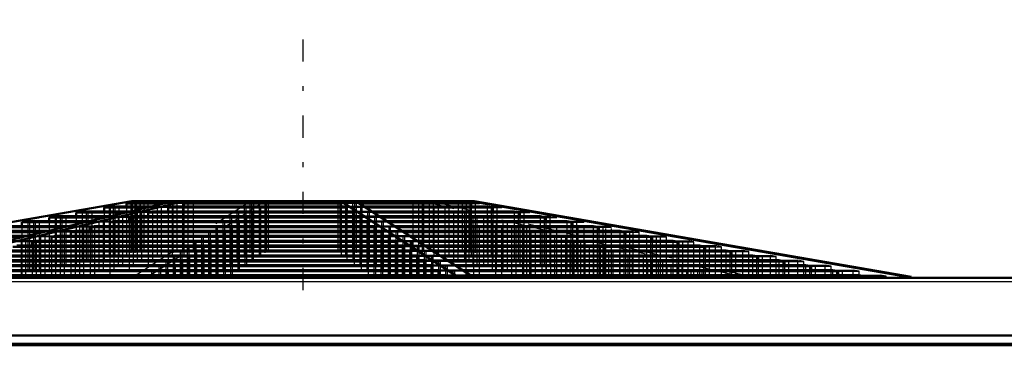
# Model space of a CAD drawing. Header units: inches. Extents: x -37 to 51, y -0.3 to 45.
# Tile 3 of 4: x -26.8 to -6.8, y 38.4 to 45. Entities that reach past the tile are written whole.
import ezdxf

# ---------------------------------------------------------------- set-up
doc = ezdxf.new("R2010")
doc.units = ezdxf.units.IN
doc.header["$MEASUREMENT"] = 0
doc.linetypes.add('Center', pattern=[1.5, 0.45, -0.5, 0.05, -0.5])
doc.linetypes.add('Dashed', pattern=[2, 1, -1])
for name, color, linetype, lineweight in [('AM_0', 7, 'Continuous', 50), ('AM_4', 3, 'Continuous', 25), ('AM_7', 7, 'Center', 25), ('AM_9', 6, 'Dashed', 25)]:
    doc.layers.add(name, color=color, linetype=linetype, lineweight=lineweight)

msp = doc.modelspace()

# ---------------------------------------------------------------- linework, layer by layer
at = {"layer": 'AM_0'}
for p, q in [((-33.40513, 39.81678), (-24.52864, 41.358)), ((-23.67755, 41.358), (-30.17559, 39.81678)), ((-29.95427, 39.81678), (-23.45623, 41.358)), ((-24.969, 41.24979), (-25.089, 41.22838)), ((-25.089, 41.22838), (-25.089, 41.14827)), ((-25.089, 41.22838), (-24.22876, 41.22838)), ((-24.969, 41.24979), (-24.14218, 41.24979)), ((-24.524, 41.32919), (-24.635, 41.30938)), ((-24.635, 41.30938), (-24.635, 41.24979)), ((-24.635, 41.30938), (-23.89547, 41.30938)), ((-24.52864, 41.358), (-23.68505, 41.358)), ((-24.524, 41.32919), (-23.80972, 41.32919)), ((-24.3625, 41.358), (-24.3625, 41.32919)), ((-23.70828, 41.24979), (-23.7932, 41.22838)), ((-23.7932, 41.22838), (-20.15658, 41.22838)), ((-23.7932, 41.22838), (-23.7932, 41.14827)), ((-23.70828, 41.24979), (-20.18766, 41.24979)), ((-19.97759, 41.358), (-23.67755, 41.358)), ((-23.39333, 41.32919), (-23.4719, 41.30938)), ((-23.4719, 41.30938), (-20.27419, 41.30938)), ((-23.4719, 41.30938), (-23.4719, 41.24979)), ((-23.39333, 41.32919), (-20.30294, 41.32919)), ((-23.27901, 41.358), (-23.27901, 41.32919)), ((-20.34479, 41.358), (-20.34479, 41.32919)), ((-20.27419, 41.30938), (-20.30294, 41.32919)), ((-20.27992, 41.358), (-17.90147, 39.81678)), ((-20.27419, 41.30938), (-20.27419, 41.24979)), ((-20.15658, 41.22838), (-20.18766, 41.24979)), ((-20.15658, 41.22838), (-20.15658, 41.14827)), ((-17.59914, 39.81678), (-19.97759, 41.358)), ((-17.57136, 41.358), (-19.97523, 41.358)), ((-19.93075, 41.32919), (-17.73829, 41.32919)), ((-19.90019, 41.30938), (-17.63096, 41.30938)), ((-19.80821, 41.24979), (-17.30806, 41.24979)), ((-19.77516, 41.22838), (-17.19206, 41.22838)), ((-17.89445, 41.358), (-17.89445, 41.32919)), ((-17.63096, 41.30938), (-17.73829, 41.32919)), ((-17.65237, 41.358), (-8.77588, 39.81678)), ((-17.63096, 41.30938), (-17.63096, 41.24979)), ((-8.69487, 39.81678), (-17.57136, 41.358)), ((-17.19206, 41.22838), (-17.30806, 41.24979)), ((-17.19206, 41.22838), (-17.19206, 41.14827)), ((-26.085, 41.05068), (-26.205, 41.02927)), ((-26.205, 41.02927), (-26.205, 40.95131)), ((-26.205, 41.02927), (-25.07536, 41.02927)), ((-26.085, 41.05068), (-24.98598, 41.05068)), ((-25.538, 41.14827), (-25.658, 41.12686)), ((-25.658, 41.12686), (-25.658, 41.05068)), ((-25.658, 41.12686), (-24.65942, 41.12686)), ((-25.538, 41.14827), (-24.56713, 41.14827)), ((-24.4979, 41.05068), (-24.58279, 41.02927)), ((-24.58279, 41.02927), (-19.86757, 41.02927)), ((-24.58279, 41.02927), (-24.58279, 40.95131)), ((-24.4979, 41.05068), (-19.89864, 41.05068)), ((-24.1109, 41.14827), (-24.19581, 41.12686)), ((-24.19581, 41.12686), (-20.00922, 41.12686)), ((-24.19581, 41.12686), (-24.19581, 41.05068)), ((-24.1109, 41.14827), (-20.04029, 41.14827)), ((-20.00922, 41.12686), (-20.04029, 41.14827)), ((-20.00922, 41.12686), (-20.00922, 41.05068)), ((-19.86757, 41.02927), (-19.89864, 41.05068)), ((-19.86757, 41.02927), (-19.86757, 40.95131)), ((-19.65151, 41.14827), (-16.75807, 41.14827)), ((-19.61846, 41.12686), (-16.64209, 41.12686)), ((-19.50087, 41.05068), (-16.22942, 41.05068)), ((-19.46782, 41.02927), (-16.11345, 41.02927)), ((-16.64209, 41.12686), (-16.75807, 41.14827)), ((-16.64209, 41.12686), (-16.64209, 41.05068)), ((-16.11345, 41.02927), (-16.22942, 41.05068)), ((-16.11345, 41.02927), (-16.11345, 40.95131)), ((-27.32, 40.83034), (-25.91124, 40.83034)), ((-27.2, 40.85175), (-25.81909, 40.85175)), ((-26.642, 40.95131), (-26.763, 40.92972)), ((-26.763, 40.92972), (-26.763, 40.85175)), ((-26.763, 40.92972), (-25.48381, 40.92972)), ((-26.642, 40.95131), (-25.39504, 40.95131)), ((-25.28664, 40.85175), (-25.37152, 40.83034)), ((-25.37152, 40.83034), (-19.57888, 40.83034)), ((-25.37152, 40.83034), (-25.37152, 40.7522)), ((-25.28664, 40.85175), (-19.60995, 40.85175)), ((-24.89193, 40.95131), (-24.97752, 40.92972)), ((-24.97752, 40.92972), (-19.72309, 40.92972)), ((-24.97752, 40.92972), (-24.97752, 40.85175)), ((-24.89193, 40.95131), (-19.75442, 40.95131)), ((-19.72309, 40.92972), (-19.75442, 40.95131)), ((-19.72309, 40.92972), (-19.72309, 40.85175)), ((-19.57888, 40.83034), (-19.60995, 40.85175)), ((-19.57888, 40.83034), (-19.57888, 40.7522)), ((-19.34746, 40.95131), (-15.69116, 40.95131)), ((-19.31414, 40.92972), (-15.57424, 40.92972)), ((-19.19379, 40.85175), (-15.15199, 40.85175)), ((-19.16074, 40.83034), (-15.03604, 40.83034)), ((-15.57424, 40.92972), (-15.69116, 40.95131)), ((-15.57424, 40.92972), (-15.57424, 40.85175)), ((-15.03604, 40.83034), (-15.15199, 40.85175)), ((-15.03604, 40.83034), (-15.03604, 40.7522)), ((-28.436, 40.63123), (-26.74401, 40.63123)), ((-28.316, 40.65264), (-26.65672, 40.65264)), ((-27.878, 40.73079), (-26.33389, 40.73079)), ((-27.758, 40.7522), (-26.24432, 40.7522)), ((-26.07598, 40.65264), (-26.16086, 40.63123)), ((-26.16086, 40.63123), (-19.28996, 40.63123)), ((-26.16086, 40.63123), (-26.16086, 40.55326)), ((-26.07598, 40.65264), (-19.32102, 40.65264)), ((-25.68132, 40.7522), (-25.76619, 40.73079)), ((-25.76619, 40.73079), (-19.43442, 40.73079)), ((-25.76619, 40.73079), (-25.76619, 40.65264)), ((-25.68132, 40.7522), (-19.46548, 40.7522)), ((-19.43442, 40.73079), (-19.46548, 40.7522)), ((-19.43442, 40.73079), (-19.43442, 40.65264)), ((-19.28996, 40.63123), (-19.32102, 40.65264)), ((-19.28996, 40.63123), (-19.28996, 40.55326)), ((-19.04011, 40.7522), (-14.61284, 40.7522)), ((-19.00706, 40.73079), (-14.4969, 40.73079)), ((-18.88643, 40.65264), (-14.07372, 40.65264)), ((-18.85338, 40.63123), (-13.95778, 40.63123)), ((-14.4969, 40.73079), (-14.61284, 40.7522)), ((-14.4969, 40.73079), (-14.4969, 40.65264)), ((-13.95778, 40.63123), (-14.07372, 40.65264)), ((-13.95778, 40.63123), (-13.95778, 40.55326)), ((-26.94943, 40.4323), (-19.00132, 40.4323)), ((-26.86457, 40.45371), (-19.03238, 40.45371)), ((-26.46993, 40.55326), (-26.5548, 40.53185)), ((-26.5548, 40.53185), (-19.14577, 40.53185)), ((-26.5548, 40.53185), (-26.5548, 40.45371)), ((-26.46993, 40.55326), (-19.17683, 40.55326)), ((-19.14577, 40.53185), (-19.17683, 40.55326)), ((-19.14577, 40.53185), (-19.14577, 40.45371)), ((-19.00132, 40.4323), (-19.03238, 40.45371)), ((-19.00132, 40.4323), (-19.00132, 40.35415)), ((-18.73303, 40.55326), (-13.53558, 40.55326)), ((-18.69998, 40.53185), (-13.41965, 40.53185)), ((-18.57935, 40.45371), (-12.99649, 40.45371)), ((-18.54631, 40.4323), (-12.88056, 40.4323)), ((-13.41965, 40.53185), (-13.53558, 40.55326)), ((-13.41965, 40.53185), (-13.41965, 40.45371)), ((-12.88056, 40.4323), (-12.99649, 40.45371)), ((-12.88056, 40.4323), (-12.88056, 40.35415)), ((-27.73798, 40.23337), (-18.71269, 40.23337)), ((-27.65311, 40.25478), (-18.74376, 40.25478)), ((-27.34406, 40.33274), (-18.85688, 40.33274)), ((-27.2592, 40.35415), (-18.88794, 40.35415)), ((-18.85688, 40.33274), (-18.88794, 40.35415)), ((-18.85688, 40.33274), (-18.85688, 40.25478)), ((-18.71269, 40.23337), (-18.74376, 40.25478)), ((-18.71269, 40.23337), (-18.71269, 40.15522)), ((-18.42568, 40.35415), (-12.45742, 40.35415)), ((-18.39263, 40.33274), (-12.34149, 40.33274)), ((-18.27228, 40.25478), (-11.91932, 40.25478)), ((-18.23923, 40.23337), (-11.80339, 40.23337)), ((-12.34149, 40.33274), (-12.45742, 40.35415)), ((-12.34149, 40.33274), (-12.34149, 40.25478)), ((-11.80339, 40.23337), (-11.91932, 40.25478)), ((-11.80339, 40.23337), (-11.80339, 40.15522)), ((-28.52649, 40.03444), (-18.42408, 40.03444)), ((-28.44163, 40.05585), (-18.45514, 40.05585)), ((-28.13259, 40.13381), (-18.56825, 40.13381)), ((-28.04773, 40.15522), (-18.59932, 40.15522)), ((-18.56825, 40.13381), (-18.59932, 40.15522)), ((-18.56825, 40.13381), (-18.56825, 40.05585)), ((-18.42408, 40.03444), (-18.45514, 40.05585)), ((-18.42408, 40.03444), (-18.42408, 39.95415)), ((-18.11861, 40.15522), (-11.38026, 40.15522)), ((-18.08556, 40.13381), (-11.26434, 40.13381)), ((-17.96521, 40.05585), (-10.84218, 40.05585)), ((-17.93216, 40.03444), (-10.72626, 40.03444)), ((-11.26434, 40.13381), (-11.38026, 40.15522)), ((-11.26434, 40.13381), (-11.26434, 40.05585)), ((-10.72626, 40.03444), (-10.84218, 40.05585)), ((-10.72626, 40.03444), (-10.72626, 39.95415)), ((-29.31641, 39.83515), (-18.13495, 39.83515)), ((-29.23155, 39.85656), (-18.16601, 39.85656)), ((-28.92959, 39.93274), (-18.27653, 39.93274)), ((-28.84472, 39.95415), (-18.3076, 39.95415)), ((-18.27653, 39.93274), (-18.3076, 39.95415)), ((-18.27653, 39.93274), (-18.27653, 39.85656)), ((-18.13495, 39.83515), (-18.16601, 39.85656)), ((-18.13495, 39.83515), (-18.13495, 39.8)), ((-17.90147, 39.81678), (-17.59914, 39.81678)), ((-17.90147, 39.81678), (-17.90147, 39.8)), ((-17.80823, 39.95415), (-10.29155, 39.95415)), ((-17.77518, 39.93274), (-10.17562, 39.93274)), ((-17.65759, 39.85656), (-9.76314, 39.85656)), ((-17.62454, 39.83515), (-9.64721, 39.83515)), ((-17.59914, 39.81678), (-17.59914, 39.8)), ((-10.17562, 39.93274), (-10.29155, 39.95415)), ((-10.17562, 39.93274), (-10.17562, 39.85656)), ((-9.64721, 39.83515), (-9.76314, 39.85656)), ((-9.64721, 39.83515), (-9.64721, 39.8)), ((-8.77588, 39.81678), (-8.69487, 39.81678)), ((-8.77588, 39.81678), (-8.77588, 39.8)), ((-8.69487, 39.81678), (-8.69487, 39.8)), ((-36.646, 39.8), (36.646, 39.8)), ((36.612, 38.459), (-36.612, 38.459)), ((36.612, 38.42647), (-36.612, 38.42647))]:
    msp.add_line(p, q, dxfattribs=at)
at = {"layer": 'AM_4'}
for p, q in [((36.612, 39.72), (-36.612, 39.72)), ((36.612, 38.63608), (-36.612, 38.63608)), ((36.612, 38.61204), (-36.612, 38.61204))]:
    msp.add_line(p, q, dxfattribs=at)
at = {"layer": 'AM_7'}
msp.add_line((-21.05, 39.55), (-21.05, 45.05), dxfattribs=at)
at = {"layer": 'AM_9'}
for p, q in [((-24.44763, 41.358), (-33.32412, 39.81678)), ((-24.87295, 41.24979), (-24.98895, 41.22838)), ((-24.98895, 41.22838), (-24.98895, 39.8)), ((-24.969, 41.24979), (-24.969, 39.8)), ((-24.90794, 41.22838), (-24.79194, 41.24979)), ((-24.90794, 41.22838), (-24.90794, 39.8)), ((-24.87295, 41.24979), (-24.87295, 39.8)), ((-24.79194, 41.24979), (-24.79194, 39.8)), ((-24.635, 41.24979), (-24.635, 39.8)), ((-24.44272, 41.32919), (-24.55005, 41.30938)), ((-24.55005, 41.30938), (-24.55005, 39.8)), ((-24.524, 41.32919), (-24.524, 39.8)), ((-24.50086, 39.81678), (-22.12241, 41.358)), ((-24.46904, 41.30938), (-24.36171, 41.32919)), ((-24.46904, 41.30938), (-24.46904, 39.8)), ((-24.44272, 41.32919), (-24.44272, 39.8)), ((-24.3625, 41.32919), (-24.3625, 39.8)), ((-24.36171, 41.32919), (-24.36171, 39.8)), ((-24.28656, 41.358), (-24.28656, 39.8)), ((-23.7932, 41.22838), (-24.22876, 41.22838)), ((-24.20555, 41.358), (-24.20555, 39.8)), ((-21.82008, 41.358), (-24.19853, 39.81678)), ((-23.70828, 41.24979), (-24.14218, 41.24979)), ((-24.01452, 41.22838), (-23.9296, 41.24979)), ((-24.01452, 41.22838), (-24.01452, 39.8)), ((-23.9296, 41.24979), (-23.9296, 39.8)), ((-23.4719, 41.30938), (-23.89547, 41.30938)), ((-23.39333, 41.32919), (-23.80972, 41.32919)), ((-23.70828, 41.24979), (-23.70828, 39.8)), ((-23.69322, 41.30938), (-23.61466, 41.32919)), ((-23.69322, 41.30938), (-23.69322, 39.8)), ((-23.61466, 41.32919), (-23.61466, 39.8)), ((-23.50034, 41.358), (-23.50034, 39.8)), ((-23.4719, 41.24979), (-23.4719, 39.8)), ((-23.39333, 41.32919), (-23.39333, 39.8)), ((-23.27901, 41.32919), (-23.27901, 39.8)), ((-22.21467, 41.24979), (-22.24575, 41.22838)), ((-22.24575, 41.22838), (-22.24575, 39.8)), ((-22.21467, 41.24979), (-22.21467, 39.8)), ((-22.09939, 41.32919), (-22.12815, 41.30938)), ((-22.12815, 41.30938), (-22.12815, 39.8)), ((-22.09939, 41.32919), (-22.09939, 39.8)), ((-22.05755, 41.358), (-22.05755, 39.8)), ((-21.94342, 41.22838), (-21.91234, 41.24979)), ((-21.94342, 41.22838), (-21.94342, 39.8)), ((-21.91234, 41.24979), (-21.91234, 39.8)), ((-21.82581, 41.30938), (-21.79706, 41.32919)), ((-21.82581, 41.30938), (-21.82581, 39.8)), ((-21.79706, 41.32919), (-21.79706, 39.8)), ((-21.75521, 41.358), (-21.75521, 39.8)), ((-20.34479, 41.32919), (-20.34479, 39.8)), ((-19.93075, 41.32919), (-20.30294, 41.32919)), ((-20.30294, 41.32919), (-20.30294, 39.8)), ((-19.90019, 41.30938), (-20.27419, 41.30938)), ((-20.27419, 41.24979), (-20.27419, 39.8)), ((-19.80821, 41.24979), (-20.18766, 41.24979)), ((-20.18766, 41.24979), (-20.18766, 39.8)), ((-19.77516, 41.22838), (-20.15658, 41.22838)), ((-20.04245, 41.358), (-20.04245, 39.8)), ((-20.00061, 41.32919), (-20.00061, 39.8)), ((-20.00061, 41.32919), (-19.97185, 41.30938)), ((-19.97185, 41.30938), (-19.97185, 39.8)), ((-19.88533, 41.24979), (-19.88533, 39.8)), ((-19.88533, 41.24979), (-19.85425, 41.22838)), ((-19.85425, 41.22838), (-19.85425, 39.8)), ((-18.82099, 41.358), (-18.82099, 39.8)), ((-18.70667, 41.32919), (-18.6281, 41.30938)), ((-18.70667, 41.32919), (-18.70667, 39.8)), ((-12.14573, 39.81678), (-18.64377, 41.358)), ((-18.6281, 41.30938), (-18.6281, 39.8)), ((-18.59966, 41.358), (-18.59966, 39.8)), ((-18.48534, 41.32919), (-18.48534, 39.8)), ((-18.40678, 41.30938), (-18.48534, 41.32919)), ((-18.42245, 41.358), (-11.92441, 39.81678)), ((-18.40678, 41.30938), (-18.40678, 39.8)), ((-18.39172, 41.24979), (-18.3068, 41.22838)), ((-18.39172, 41.24979), (-18.39172, 39.8)), ((-18.3068, 41.22838), (-18.3068, 39.8)), ((-18.1704, 41.24979), (-18.1704, 39.8)), ((-18.08548, 41.22838), (-18.1704, 41.24979)), ((-18.08548, 41.22838), (-18.08548, 39.8)), ((-17.89445, 41.32919), (-17.89445, 39.8)), ((-17.81344, 41.358), (-17.81344, 39.8)), ((-17.73829, 41.32919), (-17.73829, 39.8)), ((-17.7375, 39.8), (-17.7375, 41.358)), ((-17.7375, 41.32919), (-17.576, 41.32919)), ((-17.65728, 41.32919), (-17.65728, 39.8)), ((-17.65728, 41.32919), (-17.54995, 41.30938)), ((-17.63096, 41.30938), (-17.465, 41.30938)), ((-17.63096, 41.24979), (-17.63096, 39.8)), ((-17.576, 39.8), (-17.576, 41.32919)), ((-17.465, 41.30938), (-17.576, 41.32919)), ((-17.54995, 41.30938), (-17.54995, 39.8)), ((-17.465, 39.8), (-17.465, 41.30938)), ((-17.30806, 41.24979), (-17.131, 41.24979)), ((-17.30806, 41.24979), (-17.30806, 39.8)), ((-17.22705, 41.24979), (-17.22705, 39.8)), ((-17.22705, 41.24979), (-17.11105, 41.22838)), ((-17.19206, 41.22838), (-17.011, 41.22838)), ((-17.131, 39.8), (-17.131, 41.24979)), ((-17.011, 41.22838), (-17.131, 41.24979)), ((-17.11105, 41.22838), (-17.11105, 39.8)), ((-17.011, 39.8), (-17.011, 41.22838)), ((-26.085, 41.05068), (-26.085, 39.8)), ((-25.95159, 41.05068), (-26.06756, 41.02927)), ((-26.06756, 41.02927), (-26.06756, 39.8)), ((-25.98655, 41.02927), (-25.87058, 41.05068)), ((-25.98655, 41.02927), (-25.98655, 39.8)), ((-25.95159, 41.05068), (-25.95159, 39.8)), ((-25.87058, 41.05068), (-25.87058, 39.8)), ((-25.658, 41.05068), (-25.658, 39.8)), ((-25.42294, 41.14827), (-25.53892, 41.12686)), ((-25.53892, 41.12686), (-25.53892, 39.8)), ((-25.538, 41.14827), (-25.538, 39.8)), ((-25.45791, 41.12686), (-25.34193, 41.14827)), ((-25.45791, 41.12686), (-25.45791, 39.8)), ((-25.42294, 41.14827), (-25.42294, 39.8)), ((-25.34193, 41.14827), (-25.34193, 39.8)), ((-25.089, 41.14827), (-25.089, 39.8)), ((-24.58279, 41.02927), (-25.07536, 41.02927)), ((-24.98598, 41.05068), (-24.4979, 41.05068)), ((-24.80412, 41.02927), (-24.71922, 41.05068)), ((-24.80412, 41.02927), (-24.80412, 39.8)), ((-24.71922, 41.05068), (-24.71922, 39.8)), ((-24.19581, 41.12686), (-24.65942, 41.12686)), ((-24.1109, 41.14827), (-24.56713, 41.14827)), ((-24.4979, 41.05068), (-24.4979, 39.8)), ((-24.41713, 41.12686), (-24.33223, 41.14827)), ((-24.41713, 41.12686), (-24.41713, 39.8)), ((-24.33223, 41.14827), (-24.33223, 39.8)), ((-24.19581, 41.05068), (-24.19581, 39.8)), ((-24.1109, 41.14827), (-24.1109, 39.8)), ((-23.7932, 41.14827), (-23.7924, 39.8)), ((-22.50369, 41.05068), (-22.53476, 41.02927)), ((-22.53476, 41.02927), (-22.53476, 39.8)), ((-22.50369, 41.05068), (-22.50369, 39.8)), ((-22.36204, 41.14827), (-22.39312, 41.12686)), ((-22.39312, 41.12686), (-22.39312, 39.8)), ((-22.36204, 41.14827), (-22.36204, 39.8)), ((-22.23243, 41.02927), (-22.20136, 41.05068)), ((-22.23243, 41.02927), (-22.23243, 39.8)), ((-22.20136, 41.05068), (-22.20136, 39.8)), ((-22.09078, 41.12686), (-22.05971, 41.14827)), ((-22.09078, 41.12686), (-22.09078, 39.8)), ((-22.05971, 41.14827), (-22.05971, 39.8)), ((-20.15658, 41.14827), (-20.15658, 39.8)), ((-19.65151, 41.14827), (-20.04029, 41.14827)), ((-20.04029, 41.14827), (-20.04029, 39.8)), ((-19.61846, 41.12686), (-20.00922, 41.12686)), ((-20.00922, 41.05068), (-20.00922, 39.8)), ((-19.50087, 41.05068), (-19.89864, 41.05068)), ((-19.89864, 41.05068), (-19.89864, 39.8)), ((-19.46782, 41.02927), (-19.86757, 41.02927)), ((-19.73796, 41.14827), (-19.73796, 39.8)), ((-19.73796, 41.14827), (-19.70688, 41.12686)), ((-19.70688, 41.12686), (-19.70688, 39.8)), ((-19.59631, 41.05068), (-19.59631, 39.8)), ((-19.59631, 41.05068), (-19.56524, 41.02927)), ((-19.56524, 41.02927), (-19.56524, 39.8)), ((-17.9891, 41.14827), (-17.90419, 41.12686)), ((-17.9891, 41.14827), (-17.9891, 39.8)), ((-17.90419, 41.12686), (-17.90419, 39.8)), ((-17.76777, 41.14827), (-17.76777, 39.8)), ((-17.68287, 41.12686), (-17.76777, 41.14827)), ((-17.68287, 41.12686), (-17.68287, 39.8)), ((-17.6021, 41.05068), (-17.51721, 41.02927)), ((-17.6021, 41.05068), (-17.6021, 39.8)), ((-17.51721, 41.02927), (-17.51721, 39.8)), ((-17.38078, 41.05068), (-17.38078, 39.8)), ((-17.29588, 41.02927), (-17.38078, 41.05068)), ((-17.29588, 41.02927), (-17.29588, 39.8)), ((-17.19206, 41.14827), (-17.19206, 39.8)), ((-16.75807, 41.14827), (-16.562, 41.14827)), ((-16.75807, 41.14827), (-16.75807, 39.8)), ((-16.67706, 41.14827), (-16.67706, 39.8)), ((-16.67706, 41.14827), (-16.56108, 41.12686)), ((-16.64209, 41.12686), (-16.442, 41.12686)), ((-16.64209, 41.05068), (-16.64209, 39.8)), ((-16.562, 39.8), (-16.562, 41.14827)), ((-16.442, 41.12686), (-16.562, 41.14827)), ((-16.56108, 41.12686), (-16.56108, 39.8)), ((-16.442, 39.8), (-16.442, 41.12686)), ((-16.22942, 41.05068), (-16.015, 41.05068)), ((-16.22942, 41.05068), (-16.22942, 39.8)), ((-16.14841, 41.05068), (-16.14841, 39.8)), ((-16.14841, 41.05068), (-16.03244, 41.02927)), ((-16.11345, 41.02927), (-15.895, 41.02927)), ((-16.03244, 41.02927), (-16.03244, 39.8)), ((-16.015, 39.8), (-16.015, 41.05068)), ((-15.895, 41.02927), (-16.015, 41.05068)), ((-15.895, 39.8), (-15.895, 41.02927)), ((-26.763, 40.85175), (-26.763, 39.8)), ((-26.642, 40.95131), (-26.642, 39.8)), ((-26.48985, 40.95131), (-26.60677, 40.92972)), ((-26.60677, 40.92972), (-26.60677, 39.8)), ((-26.52576, 40.92972), (-26.40884, 40.95131)), ((-26.52576, 40.92972), (-26.52576, 39.8)), ((-26.48985, 40.95131), (-26.48985, 39.8)), ((-26.40884, 40.95131), (-26.40884, 39.8)), ((-26.205, 40.95131), (-26.205, 39.8)), ((-25.37152, 40.83034), (-25.91124, 40.83034)), ((-25.28664, 40.85175), (-25.81909, 40.85175)), ((-25.59284, 40.83034), (-25.50796, 40.85175)), ((-25.59284, 40.83034), (-25.59284, 39.8)), ((-25.50796, 40.85175), (-25.50796, 39.8)), ((-24.97752, 40.92972), (-25.48381, 40.92972)), ((-25.39504, 40.95131), (-24.89193, 40.95131)), ((-25.28664, 40.85175), (-25.28664, 39.8)), ((-25.19885, 40.92972), (-25.11325, 40.95131)), ((-25.19885, 40.92972), (-25.19885, 39.8)), ((-25.11325, 40.95131), (-25.11325, 39.8)), ((-24.97752, 40.85175), (-24.97752, 39.8)), ((-24.89193, 40.95131), (-24.89193, 39.8)), ((-24.58279, 40.95131), (-24.58279, 39.8)), ((-22.79239, 40.85175), (-22.82346, 40.83034)), ((-22.82346, 40.83034), (-22.82346, 39.8)), ((-22.79239, 40.85175), (-22.79239, 39.8)), ((-22.64792, 40.95131), (-22.67925, 40.92972)), ((-22.67925, 40.92972), (-22.67925, 39.8)), ((-22.64792, 40.95131), (-22.64792, 39.8)), ((-22.52112, 40.83034), (-22.49005, 40.85175)), ((-22.52112, 40.83034), (-22.52112, 39.8)), ((-22.49005, 40.85175), (-22.49005, 39.8)), ((-22.37691, 40.92972), (-22.34558, 40.95131)), ((-22.37691, 40.92972), (-22.37691, 39.8)), ((-22.34558, 40.95131), (-22.34558, 39.8)), ((-19.86757, 40.95131), (-19.86757, 39.8)), ((-19.34746, 40.95131), (-19.75442, 40.95131)), ((-19.75442, 40.95131), (-19.75442, 39.8)), ((-19.31414, 40.92972), (-19.72309, 40.92972)), ((-19.72309, 40.85175), (-19.72309, 39.8)), ((-19.19379, 40.85175), (-19.60995, 40.85175)), ((-19.60995, 40.85175), (-19.60995, 39.8)), ((-19.16074, 40.83034), (-19.57888, 40.83034)), ((-19.45208, 40.95131), (-19.45208, 39.8)), ((-19.45208, 40.95131), (-19.42075, 40.92972)), ((-19.42075, 40.92972), (-19.42075, 39.8)), ((-19.30761, 40.85175), (-19.30761, 39.8)), ((-19.30761, 40.85175), (-19.27654, 40.83034)), ((-19.27654, 40.83034), (-19.27654, 39.8)), ((-17.20807, 40.95131), (-17.12248, 40.92972)), ((-17.20807, 40.95131), (-17.20807, 39.8)), ((-17.12248, 40.92972), (-17.12248, 39.8)), ((-16.98675, 40.95131), (-16.98675, 39.8)), ((-16.90115, 40.92972), (-16.98675, 40.95131)), ((-16.90115, 40.92972), (-16.90115, 39.8)), ((-16.81336, 40.85175), (-16.72848, 40.83034)), ((-16.81336, 40.85175), (-16.81336, 39.8)), ((-16.72848, 40.83034), (-16.72848, 39.8)), ((-16.59204, 40.85175), (-16.59204, 39.8)), ((-16.50716, 40.83034), (-16.59204, 40.85175)), ((-16.50716, 40.83034), (-16.50716, 39.8)), ((-16.11345, 40.95131), (-16.11345, 39.8)), ((-15.69116, 40.95131), (-15.458, 40.95131)), ((-15.69116, 40.95131), (-15.69116, 39.8)), ((-15.61015, 40.95131), (-15.61015, 39.8)), ((-15.61015, 40.95131), (-15.49323, 40.92972)), ((-15.57424, 40.92972), (-15.337, 40.92972)), ((-15.57424, 40.85175), (-15.57424, 39.8)), ((-15.49323, 40.92972), (-15.49323, 39.8)), ((-15.458, 39.8), (-15.458, 40.95131)), ((-15.337, 40.92972), (-15.458, 40.95131)), ((-15.337, 39.8), (-15.337, 40.92972)), ((-15.15199, 40.85175), (-14.9, 40.85175)), ((-15.15199, 40.85175), (-15.15199, 39.8)), ((-15.07097, 40.85175), (-15.07097, 39.8)), ((-15.07097, 40.85175), (-14.95503, 40.83034)), ((-15.03604, 40.83034), (-14.78, 40.83034)), ((-14.95503, 40.83034), (-14.95503, 39.8)), ((-14.9, 39.8), (-14.9, 40.85175)), ((-14.78, 40.83034), (-14.9, 40.85175)), ((-14.78, 39.8), (-14.78, 40.83034)), ((-26.16086, 40.63123), (-26.74401, 40.63123)), ((-26.65672, 40.65264), (-26.07598, 40.65264)), ((-26.38218, 40.63123), (-26.29731, 40.65264)), ((-26.38218, 40.63123), (-26.38218, 39.8)), ((-25.76619, 40.73079), (-26.33389, 40.73079)), ((-26.29731, 40.65264), (-26.29731, 39.8)), ((-25.68132, 40.7522), (-26.24432, 40.7522)), ((-26.07598, 40.65264), (-26.07598, 39.8)), ((-25.98752, 40.73079), (-25.90264, 40.7522)), ((-25.98752, 40.73079), (-25.98752, 39.8)), ((-25.90264, 40.7522), (-25.90264, 39.8)), ((-25.76619, 40.65264), (-25.76619, 39.8)), ((-25.68132, 40.7522), (-25.68132, 39.8)), ((-25.37152, 40.7522), (-25.37152, 39.8)), ((-23.08131, 40.65264), (-23.11238, 40.63123)), ((-23.11238, 40.63123), (-23.11238, 39.8)), ((-23.08131, 40.65264), (-23.08131, 39.8)), ((-22.93685, 40.7522), (-22.96792, 40.73079)), ((-22.96792, 40.73079), (-22.96792, 39.8)), ((-22.93685, 40.7522), (-22.93685, 39.8)), ((-22.81004, 40.63123), (-22.77898, 40.65264)), ((-22.81004, 40.63123), (-22.81004, 39.8)), ((-22.77898, 40.65264), (-22.77898, 39.8)), ((-22.66558, 40.73079), (-22.63452, 40.7522)), ((-22.66558, 40.73079), (-22.66558, 39.8)), ((-22.63452, 40.7522), (-22.63452, 39.8)), ((-19.57888, 40.7522), (-19.57888, 39.8)), ((-19.04011, 40.7522), (-19.46548, 40.7522)), ((-19.46548, 40.7522), (-19.46548, 39.8)), ((-19.00706, 40.73079), (-19.43442, 40.73079)), ((-19.43442, 40.65264), (-19.43442, 39.8)), ((-18.88643, 40.65264), (-19.32102, 40.65264)), ((-19.32102, 40.65264), (-19.32102, 39.8)), ((-18.85338, 40.63123), (-19.28996, 40.63123)), ((-19.16315, 40.7522), (-19.16315, 39.8)), ((-19.16315, 40.7522), (-19.13208, 40.73079)), ((-19.13208, 40.73079), (-19.13208, 39.8)), ((-19.01869, 40.65264), (-19.01869, 39.8)), ((-19.01869, 40.65264), (-18.98762, 40.63123)), ((-18.98762, 40.63123), (-18.98762, 39.8)), ((-16.41868, 40.7522), (-16.33381, 40.73079)), ((-16.41868, 40.7522), (-16.41868, 39.8)), ((-16.33381, 40.73079), (-16.33381, 39.8)), ((-16.19736, 40.7522), (-16.19736, 39.8)), ((-16.11248, 40.73079), (-16.19736, 40.7522)), ((-16.11248, 40.73079), (-16.11248, 39.8)), ((-16.02402, 40.65264), (-15.93914, 40.63123)), ((-16.02402, 40.65264), (-16.02402, 39.8)), ((-15.93914, 40.63123), (-15.93914, 39.8)), ((-15.80269, 40.65264), (-15.80269, 39.8)), ((-15.71782, 40.63123), (-15.80269, 40.65264)), ((-15.71782, 40.63123), (-15.71782, 39.8)), ((-15.03604, 40.7522), (-15.03604, 39.8)), ((-14.61284, 40.7522), (-14.342, 40.7522)), ((-14.61284, 40.7522), (-14.61284, 39.8)), ((-14.53183, 40.7522), (-14.53183, 39.8)), ((-14.53183, 40.7522), (-14.41589, 40.73079)), ((-14.4969, 40.73079), (-14.222, 40.73079)), ((-14.4969, 40.65264), (-14.4969, 39.8)), ((-14.41589, 40.73079), (-14.41589, 39.8)), ((-14.342, 39.8), (-14.342, 40.7522)), ((-14.222, 40.73079), (-14.342, 40.7522)), ((-14.222, 39.8), (-14.222, 40.73079)), ((-14.07372, 40.65264), (-13.784, 40.65264)), ((-14.07372, 40.65264), (-14.07372, 39.8)), ((-13.99271, 40.65264), (-13.99271, 39.8)), ((-13.99271, 40.65264), (-13.87677, 40.63123)), ((-13.95778, 40.63123), (-13.664, 40.63123)), ((-13.87677, 40.63123), (-13.87677, 39.8)), ((-13.784, 39.8), (-13.784, 40.65264)), ((-13.664, 40.63123), (-13.784, 40.65264)), ((-13.664, 39.8), (-13.664, 40.63123)), ((-26.5548, 40.53185), (-27.16743, 40.53185)), ((-26.46993, 40.55326), (-27.07543, 40.55326)), ((-26.77612, 40.53185), (-26.69125, 40.55326)), ((-26.77612, 40.53185), (-26.77612, 39.8)), ((-26.69125, 40.55326), (-26.69125, 39.8)), ((-26.5548, 40.45371), (-26.5548, 39.8)), ((-26.46993, 40.55326), (-26.46993, 39.8)), ((-26.16086, 40.55326), (-26.16086, 39.8)), ((-23.36995, 40.45371), (-23.40102, 40.4323)), ((-23.40102, 40.4323), (-23.40102, 39.8)), ((-23.36995, 40.45371), (-23.36995, 39.8)), ((-23.2255, 40.55326), (-23.25657, 40.53185)), ((-23.25657, 40.53185), (-23.25657, 39.8)), ((-23.2255, 40.55326), (-23.2255, 39.8)), ((-23.09868, 40.4323), (-23.06762, 40.45371)), ((-23.09868, 40.4323), (-23.09868, 39.8)), ((-23.06762, 40.45371), (-23.06762, 39.8)), ((-22.95423, 40.53185), (-22.92317, 40.55326)), ((-22.95423, 40.53185), (-22.95423, 39.8)), ((-22.92317, 40.55326), (-22.92317, 39.8)), ((-19.28996, 40.55326), (-19.28996, 39.8)), ((-18.73303, 40.55326), (-19.17683, 40.55326)), ((-19.17683, 40.55326), (-19.17683, 39.8)), ((-18.69998, 40.53185), (-19.14577, 40.53185)), ((-19.14577, 40.45371), (-19.14577, 39.8)), ((-18.57935, 40.45371), (-19.03238, 40.45371)), ((-19.03238, 40.45371), (-19.03238, 39.8)), ((-18.54631, 40.4323), (-19.00132, 40.4323)), ((-18.8745, 40.55326), (-18.8745, 39.8)), ((-18.8745, 40.55326), (-18.84343, 40.53185)), ((-18.84343, 40.53185), (-18.84343, 39.8)), ((-18.73005, 40.45371), (-18.73005, 39.8)), ((-18.73005, 40.45371), (-18.69898, 40.4323)), ((-18.69898, 40.4323), (-18.69898, 39.8)), ((-15.63007, 40.55326), (-15.5452, 40.53185)), ((-15.63007, 40.55326), (-15.63007, 39.8)), ((-15.5452, 40.53185), (-15.5452, 39.8)), ((-15.40875, 40.55326), (-15.40875, 39.8)), ((-15.32388, 40.53185), (-15.40875, 40.55326)), ((-15.32388, 40.53185), (-15.32388, 39.8)), ((-15.23543, 40.45371), (-15.15057, 40.4323)), ((-15.23543, 40.45371), (-15.23543, 39.8)), ((-15.15057, 40.4323), (-15.15057, 39.8)), ((-15.01411, 40.45371), (-15.01411, 39.8)), ((-14.92924, 40.4323), (-15.01411, 40.45371)), ((-14.92924, 40.4323), (-14.92924, 39.8)), ((-13.95778, 40.55326), (-13.95778, 39.8)), ((-13.53558, 40.55326), (-13.227, 40.55326)), ((-13.53558, 40.55326), (-13.53558, 39.8)), ((-13.45457, 40.55326), (-13.45457, 39.8)), ((-13.45457, 40.55326), (-13.33864, 40.53185)), ((-13.41965, 40.53185), (-13.107, 40.53185)), ((-13.41965, 40.45371), (-13.41965, 39.8)), ((-13.33864, 40.53185), (-13.33864, 39.8)), ((-13.227, 39.8), (-13.227, 40.55326)), ((-13.107, 40.53185), (-13.227, 40.55326)), ((-13.107, 39.8), (-13.107, 40.53185)), ((-12.99649, 40.45371), (-12.669, 40.45371)), ((-12.99649, 40.45371), (-12.99649, 39.8)), ((-12.91548, 40.45371), (-12.91548, 39.8)), ((-12.91548, 40.45371), (-12.79955, 40.4323)), ((-12.88056, 40.4323), (-12.549, 40.4323)), ((-12.79955, 40.4323), (-12.79955, 39.8)), ((-12.669, 39.8), (-12.669, 40.45371)), ((-12.549, 40.4323), (-12.669, 40.45371)), ((-12.549, 39.8), (-12.549, 40.4323)), ((-23.65858, 40.25478), (-23.68964, 40.23337)), ((-23.68964, 40.23337), (-23.68964, 39.8)), ((-23.65858, 40.25478), (-23.65858, 39.8)), ((-23.5144, 40.35415), (-23.54546, 40.33274)), ((-23.54546, 40.33274), (-23.54546, 39.8)), ((-23.5144, 40.35415), (-23.5144, 39.8)), ((-23.38731, 40.23337), (-23.35624, 40.25478)), ((-23.38731, 40.23337), (-23.38731, 39.8)), ((-23.35624, 40.25478), (-23.35624, 39.8)), ((-23.24312, 40.33274), (-23.21206, 40.35415)), ((-23.24312, 40.33274), (-23.24312, 39.8)), ((-23.21206, 40.35415), (-23.21206, 39.8)), ((-19.00132, 40.35415), (-19.00132, 39.8)), ((-18.42568, 40.35415), (-18.88794, 40.35415)), ((-18.88794, 40.35415), (-18.88794, 39.8)), ((-18.39263, 40.33274), (-18.85688, 40.33274)), ((-18.85688, 40.25478), (-18.85688, 39.8)), ((-18.27228, 40.25478), (-18.74376, 40.25478)), ((-18.74376, 40.25478), (-18.74376, 39.8)), ((-18.23923, 40.23337), (-18.71269, 40.23337)), ((-18.5856, 40.35415), (-18.5856, 39.8)), ((-18.5856, 40.35415), (-18.55454, 40.33274)), ((-18.55454, 40.33274), (-18.55454, 39.8)), ((-18.44142, 40.25478), (-18.44142, 39.8)), ((-18.44142, 40.25478), (-18.41036, 40.23337)), ((-18.41036, 40.23337), (-18.41036, 39.8)), ((-14.8408, 40.35415), (-14.75594, 40.33274)), ((-14.8408, 40.35415), (-14.8408, 39.8)), ((-14.75594, 40.33274), (-14.75594, 39.8)), ((-14.61948, 40.35415), (-14.61948, 39.8)), ((-14.53461, 40.33274), (-14.61948, 40.35415)), ((-14.53461, 40.33274), (-14.53461, 39.8)), ((-14.44689, 40.25478), (-14.36202, 40.23337)), ((-14.44689, 40.25478), (-14.44689, 39.8)), ((-14.36202, 40.23337), (-14.36202, 39.8)), ((-14.22556, 40.25478), (-14.22556, 39.8)), ((-14.1407, 40.23337), (-14.22556, 40.25478)), ((-14.1407, 40.23337), (-14.1407, 39.8)), ((-12.88056, 40.35415), (-12.88056, 39.8)), ((-12.45742, 40.35415), (-12.111, 40.35415)), ((-12.45742, 40.35415), (-12.45742, 39.8)), ((-12.37641, 40.35415), (-12.37641, 39.8)), ((-12.37641, 40.35415), (-12.26048, 40.33274)), ((-12.34149, 40.33274), (-11.991, 40.33274)), ((-12.34149, 40.25478), (-12.34149, 39.8)), ((-12.26048, 40.33274), (-12.26048, 39.8)), ((-12.111, 39.8), (-12.111, 40.35415)), ((-11.991, 40.33274), (-12.111, 40.35415)), ((-11.991, 39.8), (-11.991, 40.33274)), ((-11.91932, 40.25478), (-11.554, 40.25478)), ((-11.91932, 40.25478), (-11.91932, 39.8)), ((-11.83831, 40.25478), (-11.83831, 39.8)), ((-11.83831, 40.25478), (-11.72238, 40.23337)), ((-11.80339, 40.23337), (-11.434, 40.23337)), ((-11.72238, 40.23337), (-11.72238, 39.8)), ((-11.554, 39.8), (-11.554, 40.25478)), ((-11.434, 40.23337), (-11.554, 40.25478)), ((-11.434, 39.8), (-11.434, 40.23337)), ((-23.9472, 40.05585), (-23.97826, 40.03444)), ((-23.97826, 40.03444), (-23.97826, 39.8)), ((-23.9472, 40.05585), (-23.9472, 39.8)), ((-23.80302, 40.15522), (-23.83408, 40.13381)), ((-23.83408, 40.13381), (-23.83408, 39.8)), ((-23.80302, 40.15522), (-23.80302, 39.8)), ((-23.67592, 40.03444), (-23.64486, 40.05585)), ((-23.67592, 40.03444), (-23.67592, 39.8)), ((-23.64486, 40.05585), (-23.64486, 39.8)), ((-23.53175, 40.13381), (-23.50068, 40.15522)), ((-23.53175, 40.13381), (-23.53175, 39.8)), ((-23.50068, 40.15522), (-23.50068, 39.8)), ((-18.71269, 40.15522), (-18.71269, 39.8)), ((-18.11861, 40.15522), (-18.59932, 40.15522)), ((-18.59932, 40.15522), (-18.59932, 39.8)), ((-18.08556, 40.13381), (-18.56825, 40.13381)), ((-18.56825, 40.05585), (-18.56825, 39.8)), ((-17.96521, 40.05585), (-18.45514, 40.05585)), ((-18.45514, 40.05585), (-18.45514, 39.8)), ((-17.93216, 40.03444), (-18.42408, 40.03444)), ((-18.29698, 40.15522), (-18.29698, 39.8)), ((-18.29698, 40.15522), (-18.26592, 40.13381)), ((-18.26592, 40.13381), (-18.26592, 39.8)), ((-18.1528, 40.05585), (-18.1528, 39.8)), ((-18.1528, 40.05585), (-18.12174, 40.03444)), ((-18.12174, 40.03444), (-18.12174, 39.8)), ((-14.05227, 40.15522), (-13.96741, 40.13381)), ((-14.05227, 40.15522), (-14.05227, 39.8)), ((-13.96741, 40.13381), (-13.96741, 39.8)), ((-13.83095, 40.15522), (-13.83095, 39.8)), ((-13.74608, 40.13381), (-13.83095, 40.15522)), ((-13.74608, 40.13381), (-13.74608, 39.8)), ((-13.65837, 40.05585), (-13.57351, 40.03444)), ((-13.65837, 40.05585), (-13.65837, 39.8)), ((-13.57351, 40.03444), (-13.57351, 39.8)), ((-13.43704, 40.05585), (-13.43704, 39.8)), ((-13.35218, 40.03444), (-13.43704, 40.05585)), ((-13.35218, 40.03444), (-13.35218, 39.8)), ((-11.80339, 40.15522), (-11.80339, 39.8)), ((-11.38026, 40.15522), (-10.996, 40.15522)), ((-11.38026, 40.15522), (-11.38026, 39.8)), ((-11.29925, 40.15522), (-11.29925, 39.8)), ((-11.29925, 40.15522), (-11.18333, 40.13381)), ((-11.26434, 40.13381), (-10.876, 40.13381)), ((-11.26434, 40.05585), (-11.26434, 39.8)), ((-11.18333, 40.13381), (-11.18333, 39.8)), ((-10.996, 39.8), (-10.996, 40.15522)), ((-10.876, 40.13381), (-10.996, 40.15522)), ((-10.876, 39.8), (-10.876, 40.13381)), ((-10.84218, 40.05585), (-10.439, 40.05585)), ((-10.84218, 40.05585), (-10.84218, 39.8)), ((-10.76117, 40.05585), (-10.76117, 39.8)), ((-10.76117, 40.05585), (-10.64525, 40.03444)), ((-10.72626, 40.03444), (-10.319, 40.03444)), ((-10.64525, 40.03444), (-10.64525, 39.8)), ((-10.439, 39.8), (-10.439, 40.05585)), ((-10.319, 40.03444), (-10.439, 40.05585)), ((-10.319, 39.8), (-10.319, 40.03444)), ((-24.19853, 39.81678), (-24.50086, 39.81678)), ((-24.50086, 39.81678), (-24.50086, 39.8)), ((-24.23633, 39.85656), (-24.26739, 39.83515)), ((-24.26739, 39.83515), (-24.26739, 39.8)), ((-24.23633, 39.85656), (-24.23633, 39.8)), ((-24.19853, 39.81678), (-24.19853, 39.8)), ((-24.09474, 39.95415), (-24.1258, 39.93274)), ((-24.1258, 39.93274), (-24.1258, 39.8)), ((-24.09474, 39.95415), (-24.09474, 39.8)), ((-23.96505, 39.83515), (-23.93399, 39.85656)), ((-23.96505, 39.83515), (-23.96505, 39.8)), ((-23.93399, 39.85656), (-23.93399, 39.8)), ((-23.82347, 39.93274), (-23.7924, 39.95415)), ((-23.82347, 39.93274), (-23.82347, 39.8)), ((-23.7932, 39.95415), (-23.7932, 39.8)), ((-18.42408, 39.95415), (-18.42408, 39.8)), ((-17.80823, 39.95415), (-18.3076, 39.95415)), ((-18.3076, 39.95415), (-18.3076, 39.8)), ((-17.77518, 39.93274), (-18.27653, 39.93274)), ((-18.27653, 39.85656), (-18.27653, 39.8)), ((-17.65759, 39.85656), (-18.16601, 39.85656)), ((-18.16601, 39.85656), (-18.16601, 39.8)), ((-17.62454, 39.83515), (-18.13495, 39.83515)), ((-18.00526, 39.95415), (-18.00526, 39.8)), ((-18.00526, 39.95415), (-17.9742, 39.93274)), ((-17.9742, 39.93274), (-17.9742, 39.8)), ((-17.86367, 39.85656), (-17.86367, 39.8)), ((-17.86367, 39.85656), (-17.83261, 39.83515)), ((-17.83261, 39.83515), (-17.83261, 39.8)), ((-13.25528, 39.95415), (-13.17041, 39.93274)), ((-13.25528, 39.95415), (-13.25528, 39.8)), ((-13.17041, 39.93274), (-13.17041, 39.8)), ((-13.03395, 39.95415), (-13.03395, 39.8)), ((-12.94909, 39.93274), (-13.03395, 39.95415)), ((-12.94909, 39.93274), (-12.94909, 39.8)), ((-12.86845, 39.85656), (-12.86845, 39.8)), ((-12.86845, 39.85656), (-12.78359, 39.83515)), ((-12.78359, 39.83515), (-12.78359, 39.8)), ((-12.64713, 39.85656), (-12.64713, 39.8)), ((-12.56227, 39.83515), (-12.64713, 39.85656)), ((-12.56227, 39.83515), (-12.56227, 39.8)), ((-11.92441, 39.81678), (-12.14573, 39.81678)), ((-12.14573, 39.81678), (-12.14573, 39.8)), ((-11.92441, 39.81678), (-11.92441, 39.8)), ((-10.72626, 39.95415), (-10.72626, 39.8)), ((-10.29155, 39.95415), (-9.869, 39.95415)), ((-10.29155, 39.95415), (-10.29155, 39.8)), ((-10.21054, 39.95415), (-10.21054, 39.8)), ((-10.21054, 39.95415), (-10.09461, 39.93274)), ((-10.17562, 39.93274), (-9.749, 39.93274)), ((-10.17562, 39.85656), (-10.17562, 39.8)), ((-10.09461, 39.93274), (-10.09461, 39.8)), ((-9.869, 39.8), (-9.869, 39.95415)), ((-9.749, 39.93274), (-9.869, 39.95415)), ((-9.76314, 39.85656), (-9.76314, 39.8)), ((-9.749, 39.8), (-9.749, 39.93274)), ((-9.749, 39.85656), (-9.322, 39.85656)), ((-9.68213, 39.85656), (-9.68213, 39.8)), ((-9.68213, 39.85656), (-9.5662, 39.83515)), ((-9.64721, 39.83515), (-9.202, 39.83515)), ((-9.5662, 39.83515), (-9.5662, 39.8)), ((-9.322, 39.8), (-9.322, 39.85656)), ((-9.202, 39.83515), (-9.322, 39.85656)), ((-9.202, 39.8), (-9.202, 39.83515)), ((36.612, 38.622), (-36.612, 38.622))]:
    msp.add_line(p, q, dxfattribs=at)

doc.saveas('drawing.dxf')
